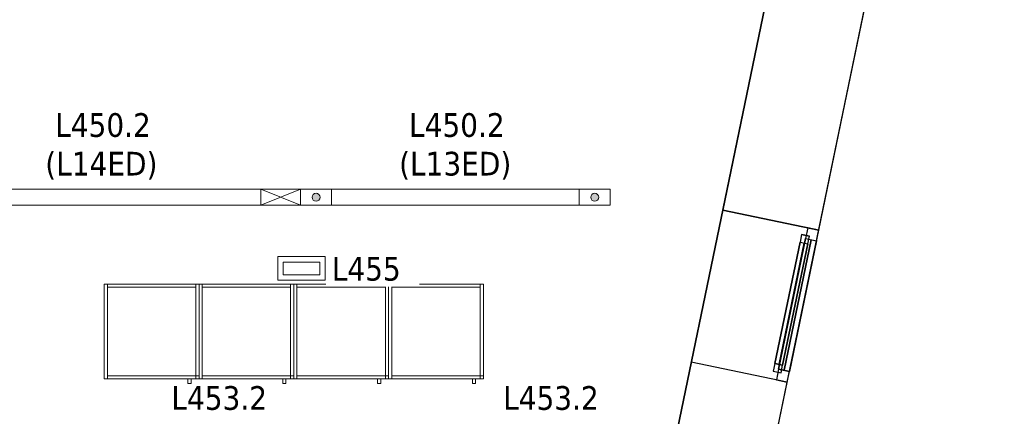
# Model space of a CAD drawing. Header units: metres. Extents: x 397.7 to 427.5, y 12.7 to 28.4.
# Tile 131 of 133: x 421.2 to 427.5, y 21.4 to 23.9. Entities that reach past the tile are written whole.
import ezdxf

# ---------------------------------------------------------------- set-up
doc = ezdxf.new("R2010")
doc.units = ezdxf.units.M
doc.layers.add('01_CARPINTERIA', color=5, linetype='Continuous', lineweight=25, true_color=0x0000ff)
doc.layers.add('01_SUELOS', color=7, linetype='Continuous', lineweight=25, true_color=0x007f00)
for name, color, linetype, lineweight in [('02_MOBILIARIO', 7, 'Continuous', 18), ('A-DETL-____-MBND', 7, 'Continuous', 18), ('A-DETL-GENF-OTLN', 7, 'Continuous', 18), ('A-GENM-____-OTLN', 7, 'Continuous', 18), ('A-WALL-____-MCUT', 7, 'Continuous', 25), ('A-WALL-____-OTLN', 7, 'Continuous', 25), ('E-LITE-____-IDEN', 7, 'Continuous', 30), ('E-LITE-EQPM-IDEN', 7, 'Continuous', 30), ('Mobiliario', 7, 'Continuous', 18)]:
    doc.layers.add(name, color=color, linetype=linetype, lineweight=lineweight)
doc.styles.add('Tahoma_4', font='tahoma.ttf', dxfattribs={"height": 0.15})

# ---------------------------------------------------------------- blocks, each defined once
blk = doc.blocks.new('Family - Armai 60x60x60_P4-153819-07_ENLLUMENAT_P4')
at = {"layer": '02_MOBILIARIO', "color": 253, "true_color": 0xaaaaaa}
for p, q in [((0, 0.03), (0, 0.63)), ((0, 0.63), (0.02, 0.63)), ((0, 0.03), (0, 0.63)), ((0, 0.63), (0, 0.03)), ((0, 0.63), (0.6, 0.63)), ((0.6, 0.63), (0, 0.63)), ((0.02, 0.63), (0.02, 0.03)), ((0.02, 0.63), (0.02, 0.61)), ((0.02, 0.63), (0.58, 0.63)), ((0.58, 0.63), (0.58, 0.61)), ((0.58, 0.03), (0.58, 0.63)), ((0.58, 0.63), (0.6, 0.63)), ((0.6, 0.63), (0.6, 0.03)), ((0.6, 0.63), (0.6, 0.03)), ((0.6, 0.03), (0.6, 0.63)), ((0.58, 0.61), (0.02, 0.61)), ((0, 0.03), (0.02, 0.03)), ((0.6, 0.03), (0, 0.03)), ((0, 0.03), (0.6, 0.03)), ((0.02, 0.05), (0.02, 0.03)), ((0.02, 0.05), (0.58, 0.05)), ((0.58, 0.03), (0.02, 0.03)), ((0.58, 0.03), (0.58, 0.05)), ((0.58, 0.05), (0.6, 0.05)), ((0.58, 0.05), (0.58, 0.03)), ((0.6, 0.03), (0.58, 0.03)), ((0.58, 0.03), (0.6, 0.03)), ((0.6, 0.03), (0.6, 0.05))]:
    blk.add_line(p, q, dxfattribs=at)
at = {"layer": 'Mobiliario', "color": 253, "true_color": 0xaaaaaa}
for p, q in [((0.02, 0.63), (0, 0.63)), ((0, 0.63), (0, 0.03)), ((0.02, 0.03), (0.02, 0.63)), ((0.02, 0.63), (0.02, 0.61)), ((0.58, 0.63), (0.02, 0.63)), ((0.58, 0.61), (0.58, 0.63)), ((0.6, 0.63), (0.58, 0.63)), ((0.58, 0.63), (0.58, 0.03)), ((0.6, 0.03), (0.6, 0.63)), ((0.02, 0.61), (0.58, 0.61)), ((0, 0.03), (0.02, 0.03)), ((0.02, 0.05), (0.02, 0.03)), ((0.58, 0.05), (0.02, 0.05)), ((0.02, 0.03), (0.58, 0.03)), ((0.6, 0.05), (0.58, 0.05)), ((0.58, 0.05), (0.58, 0.03)), ((0.58, 0.03), (0.58, 0.05)), ((0.58, 0.03), (0.6, 0.03)), ((0.58, 0.03), (0.6, 0.03)), ((0.6, 0.03), (0.6, 0.05))]:
    blk.add_line(p, q, dxfattribs=at)
blk = doc.blocks.new('Family - Armai 60x60x60_P4-153828-07_ENLLUMENAT_P4')
at = {"layer": '02_MOBILIARIO', "color": 253, "true_color": 0xaaaaaa}
for p, q in [((0, 0.03), (0, 0.63)), ((0, 0.63), (0, 0.03)), ((0, 0.63), (0.6, 0.63)), ((0.6, 0.63), (0, 0.63)), ((0, 0.03), (0, 0.63)), ((0, 0.63), (0.02, 0.63)), ((0.02, 0.63), (0.02, 0.61)), ((0.02, 0.63), (0.58, 0.63)), ((0.02, 0.63), (0.02, 0.03)), ((0.58, 0.63), (0.58, 0.61)), ((0.58, 0.03), (0.58, 0.63)), ((0.58, 0.63), (0.6, 0.63)), ((0.6, 0.63), (0.6, 0.03)), ((0.6, 0.03), (0.6, 0.63)), ((0.6, 0.63), (0.6, 0.03)), ((0.58, 0.61), (0.02, 0.61)), ((0.6, 0.03), (0, 0.03)), ((0, 0.03), (0.6, 0.03)), ((0, 0.03), (0.02, 0.03)), ((0.02, 0.05), (0.02, 0.03)), ((0.02, 0.05), (0.58, 0.05)), ((0.58, 0.03), (0.02, 0.03)), ((0.58, 0.05), (0.58, 0.03)), ((0.58, 0.03), (0.58, 0.05)), ((0.58, 0.05), (0.6, 0.05)), ((0.6, 0.03), (0.58, 0.03)), ((0.58, 0.03), (0.6, 0.03)), ((0.6, 0.03), (0.6, 0.05))]:
    blk.add_line(p, q, dxfattribs=at)
at = {"layer": 'Mobiliario', "color": 253, "true_color": 0xaaaaaa}
for p, q in [((0.02, 0.63), (0, 0.63)), ((0, 0.63), (0, 0.03)), ((0.02, 0.63), (0.02, 0.61)), ((0.58, 0.63), (0.02, 0.63)), ((0.02, 0.03), (0.02, 0.63)), ((0.58, 0.61), (0.58, 0.63)), ((0.6, 0.63), (0.58, 0.63)), ((0.58, 0.63), (0.58, 0.03)), ((0.6, 0.03), (0.6, 0.63)), ((0.02, 0.61), (0.58, 0.61)), ((0, 0.03), (0.02, 0.03)), ((0.02, 0.05), (0.02, 0.03)), ((0.58, 0.05), (0.02, 0.05)), ((0.02, 0.03), (0.58, 0.03)), ((0.58, 0.03), (0.58, 0.05)), ((0.6, 0.05), (0.58, 0.05)), ((0.58, 0.05), (0.58, 0.03)), ((0.58, 0.03), (0.6, 0.03)), ((0.58, 0.03), (0.6, 0.03)), ((0.6, 0.03), (0.6, 0.05))]:
    blk.add_line(p, q, dxfattribs=at)
blk = doc.blocks.new('Family - Armai 60x60x60_P4-153864-07_ENLLUMENAT_P4')
at = {"layer": 'A-DETL-____-MBND', "color": 253, "true_color": 0xaaaaaa}
for p, q in [((0, 0.03), (0, 0.63)), ((0, 0.63), (0, 0.03)), ((0, 0.63), (0.6, 0.63)), ((0.6, 0.63), (0, 0.63)), ((0, 0.03), (0, 0.63)), ((0, 0.63), (0, 0.03)), ((0, 0.63), (0.6, 0.63)), ((0.6, 0.63), (0, 0.63)), ((0, 0.03), (0, 0.63)), ((0, 0.63), (0.02, 0.63)), ((0, 0.63), (0.02, 0.63)), ((0, 0.63), (0, 0.03)), ((0.02, 0.61), (0.02, 0.63)), ((0.02, 0.63), (0.02, 0.61)), ((0.02, 0.63), (0.58, 0.63)), ((0.58, 0.63), (0.02, 0.63)), ((0.02, 0.63), (0.02, 0.03)), ((0.02, 0.03), (0.02, 0.63)), ((0.58, 0.63), (0.58, 0.61)), ((0.58, 0.63), (0.58, 0.61)), ((0.58, 0.03), (0.58, 0.63)), ((0.58, 0.63), (0.6, 0.63)), ((0.58, 0.63), (0.6, 0.63)), ((0.58, 0.63), (0.58, 0.03)), ((0.6, 0.63), (0.6, 0.03)), ((0.6, 0.03), (0.6, 0.63)), ((0.6, 0.63), (0.6, 0.03)), ((0.6, 0.03), (0.6, 0.63)), ((0.6, 0.63), (0.6, 0.03)), ((0.6, 0.03), (0.6, 0.63)), ((0.58, 0.61), (0.02, 0.61)), ((0.02, 0.61), (0.58, 0.61)), ((0.6, 0.03), (0, 0.03)), ((0, 0.03), (0.6, 0.03)), ((0.6, 0.03), (0, 0.03)), ((0, 0.03), (0.6, 0.03)), ((0.02, 0.03), (0, 0.03)), ((0, 0.03), (0.02, 0.03)), ((0.02, 0.03), (0.02, 0.05)), ((0.02, 0.05), (0.02, 0.03)), ((0.02, 0.05), (0.58, 0.05)), ((0.58, 0.05), (0.02, 0.05)), ((0.58, 0.03), (0.02, 0.03)), ((0.02, 0.03), (0.58, 0.03)), ((0.53, 0), (0.53, 0.03)), ((0.53, 0.03), (0.53, 0)), ((0.53, 0.03), (0.55, 0.03)), ((0.55, 0.03), (0.53, 0.03)), ((0.55, 0), (0.53, 0)), ((0.53, 0), (0.55, 0)), ((0.55, 0.03), (0.55, 0)), ((0.55, 0.03), (0.55, 0)), ((0.58, 0.03), (0.58, 0.05)), ((0.58, 0.05), (0.6, 0.05)), ((0.58, 0.03), (0.58, 0.05)), ((0.6, 0.05), (0.58, 0.05)), ((0.58, 0.05), (0.58, 0.03)), ((0.58, 0.05), (0.58, 0.03)), ((0.6, 0.03), (0.58, 0.03)), ((0.58, 0.03), (0.6, 0.03)), ((0.6, 0.03), (0.58, 0.03)), ((0.58, 0.03), (0.6, 0.03)), ((0.6, 0.05), (0.6, 0.03)), ((0.6, 0.03), (0.6, 0.05))]:
    blk.add_line(p, q, dxfattribs=at)
blk = doc.blocks.new('Family - Façana sur-est P4-153955-07_ENLLUMENAT_P4')
at = {"layer": 'A-WALL-____-MCUT', "color": 253, "true_color": 0xaaaaaa}
for p, q in [((8.9417, 0.62), (8.388, 0.62)), ((8.9417, 0), (8.9417, 0.62)), ((9.9252, 0.62), (9.9252, 0)), ((11.5798, 0.62), (9.9252, 0.62)), ((8.388, 0), (8.9417, 0)), ((9.9252, 0), (11.5798, 0))]:
    blk.add_line(p, q, dxfattribs=at)
at = {"layer": 'A-WALL-____-OTLN', "color": 253, "true_color": 0xaaaaaa}
for p, q in [((15.5861, 0.62), (-0.1285, 0.62)), ((8.9417, 0), (8.9417, 0.62)), ((9.9252, 0.62), (8.9417, 0.62)), ((9.9252, 0), (9.9252, 0.62)), ((0, 0), (15.7146, 0)), ((8.9417, 0), (9.9252, 0))]:
    blk.add_line(p, q, dxfattribs=at)
at = {"layer": 'A-WALL-____-OTLN', "color": 253, "lineweight": 18, "true_color": 0xaaaaaa}
blk.add_line((0, 0), (15.7146, 0), dxfattribs=at)
blk = doc.blocks.new('Family - Vano finestra P4-153963-07_ENLLUMENAT_P4')
at = {"layer": 'A-GENM-____-OTLN', "color": 253, "true_color": 0xaaaaaa}
for p, q in [((425.6976, 22.6851), (425.4981, 21.722)), ((425.4981, 21.722), (425.6976, 22.6851)), ((426.3047, 22.5593), (425.6976, 22.6851)), ((425.6976, 22.6851), (426.3047, 22.5593)), ((426.1052, 21.5962), (426.3047, 22.5593)), ((426.3047, 22.5593), (426.1052, 21.5962)), ((425.4981, 21.722), (426.1052, 21.5962)), ((425.4981, 21.722), (426.1052, 21.5962))]:
    blk.add_line(p, q, dxfattribs=at)
blk = doc.blocks.new('Family - Armai 60x60x60_P4-153971-07_ENLLUMENAT_P4')
at = {"layer": 'A-DETL-____-MBND', "color": 253, "true_color": 0xaaaaaa}
for p, q in [((0, 0.03), (0, 0.63)), ((0, 0.63), (0.02, 0.63)), ((0, 0.63), (0.02, 0.63)), ((0, 0.63), (0, 0.03)), ((0, 0.03), (0, 0.63)), ((0, 0.63), (0, 0.03)), ((0, 0.63), (0.6, 0.63)), ((0.6, 0.63), (0, 0.63)), ((0, 0.03), (0, 0.63)), ((0, 0.63), (0, 0.03)), ((0, 0.63), (0.6, 0.63)), ((0.6, 0.63), (0, 0.63)), ((0.02, 0.63), (0.02, 0.03)), ((0.02, 0.03), (0.02, 0.63)), ((0.02, 0.61), (0.02, 0.63)), ((0.02, 0.63), (0.02, 0.61)), ((0.02, 0.63), (0.58, 0.63)), ((0.58, 0.63), (0.02, 0.63)), ((0.58, 0.03), (0.58, 0.63)), ((0.58, 0.63), (0.6, 0.63)), ((0.58, 0.63), (0.6, 0.63)), ((0.58, 0.63), (0.58, 0.03)), ((0.58, 0.63), (0.58, 0.61)), ((0.58, 0.63), (0.58, 0.61)), ((0.6, 0.63), (0.6, 0.03)), ((0.6, 0.03), (0.6, 0.63)), ((0.6, 0.63), (0.6, 0.03)), ((0.6, 0.03), (0.6, 0.63)), ((0.6, 0.63), (0.6, 0.03)), ((0.6, 0.03), (0.6, 0.63)), ((0.58, 0.61), (0.02, 0.61)), ((0.02, 0.61), (0.58, 0.61)), ((0.02, 0.03), (0, 0.03)), ((0, 0.03), (0.02, 0.03)), ((0.6, 0.03), (0, 0.03)), ((0, 0.03), (0.6, 0.03)), ((0.6, 0.03), (0, 0.03)), ((0, 0.03), (0.6, 0.03)), ((0.02, 0.03), (0.02, 0.05)), ((0.02, 0.05), (0.02, 0.03)), ((0.02, 0.05), (0.58, 0.05)), ((0.58, 0.05), (0.02, 0.05)), ((0.58, 0.03), (0.02, 0.03)), ((0.02, 0.03), (0.58, 0.03)), ((0.53, 0), (0.53, 0.03)), ((0.53, 0.03), (0.53, 0)), ((0.53, 0.03), (0.55, 0.03)), ((0.55, 0.03), (0.53, 0.03)), ((0.55, 0), (0.53, 0)), ((0.53, 0), (0.55, 0)), ((0.55, 0.03), (0.55, 0)), ((0.55, 0.03), (0.55, 0)), ((0.58, 0.05), (0.58, 0.03)), ((0.58, 0.05), (0.58, 0.03)), ((0.58, 0.03), (0.58, 0.05)), ((0.58, 0.05), (0.6, 0.05)), ((0.58, 0.03), (0.58, 0.05)), ((0.6, 0.05), (0.58, 0.05)), ((0.6, 0.03), (0.58, 0.03)), ((0.58, 0.03), (0.6, 0.03)), ((0.6, 0.03), (0.58, 0.03)), ((0.58, 0.03), (0.6, 0.03)), ((0.6, 0.05), (0.6, 0.03)), ((0.6, 0.03), (0.6, 0.05))]:
    blk.add_line(p, q, dxfattribs=at)
blk = doc.blocks.new('Family - Armai 60x60x60_P4-154023-07_ENLLUMENAT_P4')
at = {"layer": 'A-DETL-____-MBND', "color": 253, "true_color": 0xaaaaaa}
for p, q in [((0, 0.03), (0, 0.63)), ((0, 0.63), (0, 0.03)), ((0, 0.63), (0.6, 0.63)), ((0.6, 0.63), (0, 0.63)), ((0, 0.03), (0, 0.63)), ((0, 0.63), (0.02, 0.63)), ((0, 0.63), (0.02, 0.63)), ((0, 0.63), (0, 0.03)), ((0, 0.03), (0, 0.63)), ((0, 0.63), (0, 0.03)), ((0, 0.63), (0.6, 0.63)), ((0.6, 0.63), (0, 0.63)), ((0.02, 0.61), (0.02, 0.63)), ((0.02, 0.63), (0.02, 0.61)), ((0.02, 0.63), (0.58, 0.63)), ((0.58, 0.63), (0.02, 0.63)), ((0.02, 0.63), (0.02, 0.03)), ((0.02, 0.03), (0.02, 0.63)), ((0.58, 0.63), (0.58, 0.61)), ((0.58, 0.63), (0.58, 0.61)), ((0.58, 0.03), (0.58, 0.63)), ((0.58, 0.63), (0.6, 0.63)), ((0.58, 0.63), (0.6, 0.63)), ((0.58, 0.63), (0.58, 0.03)), ((0.6, 0.63), (0.6, 0.03)), ((0.6, 0.03), (0.6, 0.63)), ((0.6, 0.63), (0.6, 0.03)), ((0.6, 0.03), (0.6, 0.63)), ((0.6, 0.63), (0.6, 0.03)), ((0.6, 0.03), (0.6, 0.63)), ((0.58, 0.61), (0.02, 0.61)), ((0.02, 0.61), (0.58, 0.61)), ((0.6, 0.03), (0, 0.03)), ((0, 0.03), (0.6, 0.03)), ((0.02, 0.03), (0, 0.03)), ((0, 0.03), (0.02, 0.03)), ((0.6, 0.03), (0, 0.03)), ((0, 0.03), (0.6, 0.03)), ((0.02, 0.03), (0.02, 0.05)), ((0.02, 0.05), (0.02, 0.03)), ((0.02, 0.05), (0.58, 0.05)), ((0.58, 0.05), (0.02, 0.05)), ((0.58, 0.03), (0.02, 0.03)), ((0.02, 0.03), (0.58, 0.03)), ((0.53, 0), (0.53, 0.03)), ((0.53, 0.03), (0.53, 0)), ((0.53, 0.03), (0.55, 0.03)), ((0.55, 0.03), (0.53, 0.03)), ((0.55, 0), (0.53, 0)), ((0.53, 0), (0.55, 0)), ((0.55, 0.03), (0.55, 0)), ((0.55, 0.03), (0.55, 0)), ((0.58, 0.03), (0.58, 0.05)), ((0.58, 0.05), (0.6, 0.05)), ((0.58, 0.03), (0.58, 0.05)), ((0.6, 0.05), (0.58, 0.05)), ((0.58, 0.05), (0.58, 0.03)), ((0.58, 0.05), (0.58, 0.03)), ((0.6, 0.03), (0.58, 0.03)), ((0.58, 0.03), (0.6, 0.03)), ((0.6, 0.03), (0.58, 0.03)), ((0.58, 0.03), (0.6, 0.03)), ((0.6, 0.05), (0.6, 0.03)), ((0.6, 0.03), (0.6, 0.05))]:
    blk.add_line(p, q, dxfattribs=at)
blk = doc.blocks.new('Forma directa - LONDR55-XX_ZZ-ARQ-CAA-M3D-Londres55-153871-07_ENLLUMENAT_P4')
at = {"layer": '01_CARPINTERIA', "color": 161, "true_color": 0xaaaaff}
for p, q in [((0.07, 0.07), (0, 0.07)), ((0, 0.07), (0, 0)), ((0.07, 0.07), (0, 0.07)), ((0, 0.07), (0, 0)), ((0.1, 0.1), (0.05, 0.1)), ((0.05, 0.1), (0.05, 0.05)), ((0.1, 0.1), (0.05, 0.1)), ((0.05, 0.1), (0.05, 0.05)), ((0.07, 0), (0.07, 0.07)), ((0.07, 0.07), (0.07, 0)), ((0.07, 0.07), (0.913524, 0.07)), ((0.913524, 0.07), (0.07, 0.07)), ((0.07, 0.07), (0.07, 0)), ((0.07, 0), (0.07, 0.07)), ((0.1, 0.1), (0.883524, 0.1)), ((0.883524, 0.1), (0.1, 0.1)), ((0.1, 0.1), (0.1, 0.05)), ((0.1, 0.05), (0.1, 0.1)), ((0.1, 0.05), (0.1, 0.1)), ((0.1, 0.1), (0.1, 0.05)), ((0.883524, 0.075), (0.1, 0.075)), ((0.883524, 0.075), (0.1, 0.075)), ((0.883524, 0.1), (0.883524, 0.05)), ((0.883524, 0.1), (0.883524, 0.05)), ((0.933524, 0.1), (0.883524, 0.1)), ((0.883524, 0.1), (0.883524, 0.05)), ((0.933524, 0.1), (0.883524, 0.1)), ((0.883524, 0.1), (0.883524, 0.05)), ((0.983524, 0.07), (0.913524, 0.07)), ((0.913524, 0.07), (0.913524, 0)), ((0.983524, 0.07), (0.913524, 0.07)), ((0.913524, 0.07), (0.913524, 0)), ((0.913524, 0.07), (0.913524, 0)), ((0.913524, 0.07), (0.913524, 0)), ((0.933524, 0.05), (0.933524, 0.1)), ((0.933524, 0.1), (0.933524, 0.05)), ((0.983524, 0), (0.983524, 0.07)), ((0.983524, 0.07), (0.983524, 0)), ((0, 0), (0.07, 0)), ((0, 0), (0.07, 0)), ((0.05, 0.05), (0.1, 0.05)), ((0.05, 0.05), (0.1, 0.05)), ((0.913524, 0.035), (0.07, 0.035)), ((0.07, 0.035), (0.913524, 0.035)), ((0.07, 0), (0.913524, 0)), ((0.913524, 0), (0.07, 0)), ((0.1, 0.05), (0.883524, 0.05)), ((0.883524, 0.05), (0.1, 0.05)), ((0.883524, 0.05), (0.933524, 0.05)), ((0.883524, 0.05), (0.933524, 0.05)), ((0.913524, 0), (0.983524, 0)), ((0.913524, 0), (0.983524, 0))]:
    blk.add_line(p, q, dxfattribs=at)
blk = doc.blocks.new('Forma directa - Finestra P4-154052-07_ENLLUMENAT_P4')
blk.add_blockref('Forma directa - LONDR55-XX_ZZ-ARQ-CAA-M3D-Londres55-153871-07_ENLLUMENAT_P4', (0, 0))
blk = doc.blocks.new('Family - Armai 60x60x60_P4-154140-07_ENLLUMENAT_P4')
at = {"layer": 'A-DETL-____-MBND', "color": 253, "true_color": 0xaaaaaa}
for p, q in [((0, 0.03), (0, 0.63)), ((0, 0.63), (0.02, 0.63)), ((0, 0.63), (0.02, 0.63)), ((0, 0.63), (0, 0.03)), ((0, 0.03), (0, 0.63)), ((0, 0.63), (0, 0.03)), ((0, 0.63), (0.6, 0.63)), ((0.6, 0.63), (0, 0.63)), ((0, 0.03), (0, 0.63)), ((0, 0.63), (0, 0.03)), ((0, 0.63), (0.6, 0.63)), ((0.6, 0.63), (0, 0.63)), ((0.02, 0.63), (0.02, 0.03)), ((0.02, 0.03), (0.02, 0.63)), ((0.02, 0.61), (0.02, 0.63)), ((0.02, 0.63), (0.02, 0.61)), ((0.02, 0.63), (0.58, 0.63)), ((0.58, 0.63), (0.02, 0.63)), ((0.58, 0.03), (0.58, 0.63)), ((0.58, 0.63), (0.6, 0.63)), ((0.58, 0.63), (0.6, 0.63)), ((0.58, 0.63), (0.58, 0.03)), ((0.58, 0.63), (0.58, 0.61)), ((0.58, 0.63), (0.58, 0.61)), ((0.6, 0.63), (0.6, 0.03)), ((0.6, 0.03), (0.6, 0.63)), ((0.6, 0.63), (0.6, 0.03)), ((0.6, 0.03), (0.6, 0.63)), ((0.6, 0.63), (0.6, 0.03)), ((0.6, 0.03), (0.6, 0.63)), ((0.58, 0.61), (0.02, 0.61)), ((0.02, 0.61), (0.58, 0.61)), ((0.02, 0.03), (0, 0.03)), ((0, 0.03), (0.02, 0.03)), ((0.6, 0.03), (0, 0.03)), ((0, 0.03), (0.6, 0.03)), ((0.6, 0.03), (0, 0.03)), ((0, 0.03), (0.6, 0.03)), ((0.02, 0.03), (0.02, 0.05)), ((0.02, 0.05), (0.02, 0.03)), ((0.02, 0.05), (0.58, 0.05)), ((0.58, 0.05), (0.02, 0.05)), ((0.58, 0.03), (0.02, 0.03)), ((0.02, 0.03), (0.58, 0.03)), ((0.53, 0), (0.53, 0.03)), ((0.53, 0.03), (0.53, 0)), ((0.53, 0.03), (0.55, 0.03)), ((0.55, 0.03), (0.53, 0.03)), ((0.55, 0), (0.53, 0)), ((0.53, 0), (0.55, 0)), ((0.55, 0.03), (0.55, 0)), ((0.55, 0.03), (0.55, 0)), ((0.58, 0.03), (0.58, 0.05)), ((0.58, 0.05), (0.6, 0.05)), ((0.58, 0.03), (0.58, 0.05)), ((0.6, 0.05), (0.58, 0.05)), ((0.58, 0.05), (0.58, 0.03)), ((0.58, 0.05), (0.58, 0.03)), ((0.6, 0.03), (0.58, 0.03)), ((0.58, 0.03), (0.6, 0.03)), ((0.6, 0.03), (0.58, 0.03)), ((0.58, 0.03), (0.6, 0.03)), ((0.6, 0.05), (0.6, 0.03)), ((0.6, 0.03), (0.6, 0.05))]:
    blk.add_line(p, q, dxfattribs=at)
blk = doc.blocks.new('Family - Armai 60x60x60_P4-154236-07_ENLLUMENAT_P4')
at = {"layer": 'A-DETL-____-MBND', "color": 253, "true_color": 0xaaaaaa}
for p, q in [((0, 0.03), (0, 0.63)), ((0, 0.63), (0, 0.03)), ((0, 0.63), (0.6, 0.63)), ((0.6, 0.63), (0, 0.63)), ((0, 0.03), (0, 0.63)), ((0, 0.63), (0.02, 0.63)), ((0, 0.63), (0.02, 0.63)), ((0, 0.63), (0, 0.03)), ((0, 0.03), (0, 0.63)), ((0, 0.63), (0, 0.03)), ((0, 0.63), (0.6, 0.63)), ((0.6, 0.63), (0, 0.63)), ((0.02, 0.61), (0.02, 0.63)), ((0.02, 0.63), (0.02, 0.61)), ((0.02, 0.63), (0.58, 0.63)), ((0.58, 0.63), (0.02, 0.63)), ((0.02, 0.63), (0.02, 0.03)), ((0.02, 0.03), (0.02, 0.63)), ((0.58, 0.03), (0.58, 0.63)), ((0.58, 0.63), (0.6, 0.63)), ((0.58, 0.63), (0.6, 0.63)), ((0.58, 0.63), (0.58, 0.03)), ((0.58, 0.63), (0.58, 0.61)), ((0.58, 0.63), (0.58, 0.61)), ((0.6, 0.63), (0.6, 0.03)), ((0.6, 0.03), (0.6, 0.63)), ((0.6, 0.63), (0.6, 0.03)), ((0.6, 0.03), (0.6, 0.63)), ((0.6, 0.63), (0.6, 0.03)), ((0.6, 0.03), (0.6, 0.63)), ((0.58, 0.61), (0.02, 0.61)), ((0.02, 0.61), (0.58, 0.61)), ((0.6, 0.03), (0, 0.03)), ((0, 0.03), (0.6, 0.03)), ((0.02, 0.03), (0, 0.03)), ((0, 0.03), (0.02, 0.03)), ((0.6, 0.03), (0, 0.03)), ((0, 0.03), (0.6, 0.03)), ((0.02, 0.03), (0.02, 0.05)), ((0.02, 0.05), (0.02, 0.03)), ((0.02, 0.05), (0.58, 0.05)), ((0.58, 0.05), (0.02, 0.05)), ((0.58, 0.03), (0.02, 0.03)), ((0.02, 0.03), (0.58, 0.03)), ((0.53, 0), (0.53, 0.03)), ((0.53, 0.03), (0.53, 0)), ((0.53, 0.03), (0.55, 0.03)), ((0.55, 0.03), (0.53, 0.03)), ((0.55, 0), (0.53, 0)), ((0.53, 0), (0.55, 0)), ((0.55, 0.03), (0.55, 0)), ((0.55, 0.03), (0.55, 0)), ((0.58, 0.03), (0.58, 0.05)), ((0.58, 0.05), (0.6, 0.05)), ((0.58, 0.03), (0.58, 0.05)), ((0.6, 0.05), (0.58, 0.05)), ((0.58, 0.05), (0.58, 0.03)), ((0.58, 0.05), (0.58, 0.03)), ((0.6, 0.03), (0.58, 0.03)), ((0.58, 0.03), (0.6, 0.03)), ((0.6, 0.03), (0.58, 0.03)), ((0.58, 0.03), (0.6, 0.03)), ((0.6, 0.05), (0.6, 0.03)), ((0.6, 0.03), (0.6, 0.05))]:
    blk.add_line(p, q, dxfattribs=at)
blk = doc.blocks.new('Family - Armai 60x60x60_P4-154256-07_ENLLUMENAT_P4')
at = {"layer": '02_MOBILIARIO', "color": 253, "true_color": 0xaaaaaa}
for p, q in [((0, 0.03), (0, 0.63)), ((0, 0.63), (0.02, 0.63)), ((0, 0.03), (0, 0.63)), ((0, 0.63), (0, 0.03)), ((0, 0.63), (0.6, 0.63)), ((0.6, 0.63), (0, 0.63)), ((0.02, 0.63), (0.02, 0.03)), ((0.02, 0.63), (0.02, 0.61)), ((0.02, 0.63), (0.58, 0.63)), ((0.58, 0.03), (0.58, 0.63)), ((0.58, 0.63), (0.6, 0.63)), ((0.58, 0.63), (0.58, 0.61)), ((0.6, 0.63), (0.6, 0.03)), ((0.6, 0.03), (0.6, 0.63)), ((0.6, 0.63), (0.6, 0.03)), ((0.58, 0.61), (0.02, 0.61)), ((0, 0.03), (0.02, 0.03)), ((0.6, 0.03), (0, 0.03)), ((0, 0.03), (0.6, 0.03)), ((0.02, 0.05), (0.02, 0.03)), ((0.02, 0.05), (0.58, 0.05)), ((0.58, 0.03), (0.02, 0.03)), ((0.58, 0.05), (0.58, 0.03)), ((0.58, 0.03), (0.58, 0.05)), ((0.58, 0.05), (0.6, 0.05)), ((0.6, 0.03), (0.58, 0.03)), ((0.58, 0.03), (0.6, 0.03)), ((0.6, 0.03), (0.6, 0.05))]:
    blk.add_line(p, q, dxfattribs=at)
at = {"layer": 'Mobiliario', "color": 253, "true_color": 0xaaaaaa}
for p, q in [((0.02, 0.63), (0, 0.63)), ((0, 0.63), (0, 0.03)), ((0.02, 0.03), (0.02, 0.63)), ((0.02, 0.63), (0.02, 0.61)), ((0.58, 0.63), (0.02, 0.63)), ((0.6, 0.63), (0.58, 0.63)), ((0.58, 0.63), (0.58, 0.03)), ((0.58, 0.61), (0.58, 0.63)), ((0.6, 0.03), (0.6, 0.63)), ((0.02, 0.61), (0.58, 0.61)), ((0, 0.03), (0.02, 0.03)), ((0.02, 0.05), (0.02, 0.03)), ((0.58, 0.05), (0.02, 0.05)), ((0.02, 0.03), (0.58, 0.03)), ((0.58, 0.03), (0.58, 0.05)), ((0.6, 0.05), (0.58, 0.05)), ((0.58, 0.05), (0.58, 0.03)), ((0.58, 0.03), (0.6, 0.03)), ((0.58, 0.03), (0.6, 0.03)), ((0.6, 0.03), (0.6, 0.05))]:
    blk.add_line(p, q, dxfattribs=at)
blk = doc.blocks.new('Family - Armai 60x60x60_P4-154266-07_ENLLUMENAT_P4')
at = {"layer": 'A-DETL-____-MBND', "color": 253, "true_color": 0xaaaaaa}
for p, q in [((0, 0.03), (0, 0.63)), ((0, 0.63), (0, 0.03)), ((0, 0.63), (0.6, 0.63)), ((0.6, 0.63), (0, 0.63)), ((0, 0.03), (0, 0.63)), ((0, 0.63), (0, 0.03)), ((0, 0.63), (0.6, 0.63)), ((0.6, 0.63), (0, 0.63)), ((0, 0.03), (0, 0.63)), ((0, 0.63), (0.02, 0.63)), ((0, 0.63), (0.02, 0.63)), ((0, 0.63), (0, 0.03)), ((0.02, 0.61), (0.02, 0.63)), ((0.02, 0.63), (0.02, 0.61)), ((0.02, 0.63), (0.58, 0.63)), ((0.58, 0.63), (0.02, 0.63)), ((0.02, 0.63), (0.02, 0.03)), ((0.02, 0.03), (0.02, 0.63)), ((0.58, 0.03), (0.58, 0.63)), ((0.58, 0.63), (0.6, 0.63)), ((0.58, 0.63), (0.6, 0.63)), ((0.58, 0.63), (0.58, 0.03)), ((0.58, 0.63), (0.58, 0.61)), ((0.58, 0.63), (0.58, 0.61)), ((0.6, 0.63), (0.6, 0.03)), ((0.6, 0.03), (0.6, 0.63)), ((0.6, 0.63), (0.6, 0.03)), ((0.6, 0.03), (0.6, 0.63)), ((0.6, 0.63), (0.6, 0.03)), ((0.6, 0.03), (0.6, 0.63)), ((0.58, 0.61), (0.02, 0.61)), ((0.02, 0.61), (0.58, 0.61)), ((0.6, 0.03), (0, 0.03)), ((0, 0.03), (0.6, 0.03)), ((0.6, 0.03), (0, 0.03)), ((0, 0.03), (0.6, 0.03)), ((0.02, 0.03), (0, 0.03)), ((0, 0.03), (0.02, 0.03)), ((0.02, 0.03), (0.02, 0.05)), ((0.02, 0.05), (0.02, 0.03)), ((0.02, 0.05), (0.58, 0.05)), ((0.58, 0.05), (0.02, 0.05)), ((0.58, 0.03), (0.02, 0.03)), ((0.02, 0.03), (0.58, 0.03)), ((0.53, 0), (0.53, 0.03)), ((0.53, 0.03), (0.53, 0)), ((0.53, 0.03), (0.55, 0.03)), ((0.55, 0.03), (0.53, 0.03)), ((0.55, 0), (0.53, 0)), ((0.53, 0), (0.55, 0)), ((0.55, 0.03), (0.55, 0)), ((0.55, 0.03), (0.55, 0)), ((0.58, 0.05), (0.58, 0.03)), ((0.58, 0.05), (0.58, 0.03)), ((0.58, 0.03), (0.58, 0.05)), ((0.58, 0.05), (0.6, 0.05)), ((0.58, 0.03), (0.58, 0.05)), ((0.6, 0.05), (0.58, 0.05)), ((0.6, 0.03), (0.58, 0.03)), ((0.58, 0.03), (0.6, 0.03)), ((0.6, 0.03), (0.58, 0.03)), ((0.58, 0.03), (0.6, 0.03)), ((0.6, 0.05), (0.6, 0.03)), ((0.6, 0.03), (0.6, 0.05))]:
    blk.add_line(p, q, dxfattribs=at)
blk = doc.blocks.new('Family - Armai 60x60x60_P4-154268-07_ENLLUMENAT_P4')
at = {"layer": 'A-DETL-____-MBND', "color": 253, "true_color": 0xaaaaaa}
for p, q in [((0, 0.03), (0, 0.63)), ((0, 0.63), (0, 0.03)), ((0, 0.63), (0.6, 0.63)), ((0.6, 0.63), (0, 0.63)), ((0, 0.03), (0, 0.63)), ((0, 0.63), (0, 0.03)), ((0, 0.63), (0.6, 0.63)), ((0.6, 0.63), (0, 0.63)), ((0, 0.03), (0, 0.63)), ((0, 0.63), (0.02, 0.63)), ((0, 0.63), (0.02, 0.63)), ((0, 0.63), (0, 0.03)), ((0.02, 0.61), (0.02, 0.63)), ((0.02, 0.63), (0.02, 0.61)), ((0.02, 0.63), (0.58, 0.63)), ((0.58, 0.63), (0.02, 0.63)), ((0.02, 0.63), (0.02, 0.03)), ((0.02, 0.03), (0.02, 0.63)), ((0.58, 0.63), (0.58, 0.61)), ((0.58, 0.63), (0.58, 0.61)), ((0.58, 0.03), (0.58, 0.63)), ((0.58, 0.63), (0.6, 0.63)), ((0.58, 0.63), (0.6, 0.63)), ((0.58, 0.63), (0.58, 0.03)), ((0.6, 0.63), (0.6, 0.03)), ((0.6, 0.03), (0.6, 0.63)), ((0.6, 0.63), (0.6, 0.03)), ((0.6, 0.03), (0.6, 0.63)), ((0.6, 0.63), (0.6, 0.03)), ((0.6, 0.03), (0.6, 0.63)), ((0.58, 0.61), (0.02, 0.61)), ((0.02, 0.61), (0.58, 0.61)), ((0.6, 0.03), (0, 0.03)), ((0, 0.03), (0.6, 0.03)), ((0.6, 0.03), (0, 0.03)), ((0, 0.03), (0.6, 0.03)), ((0.02, 0.03), (0, 0.03)), ((0, 0.03), (0.02, 0.03)), ((0.02, 0.03), (0.02, 0.05)), ((0.02, 0.05), (0.02, 0.03)), ((0.02, 0.05), (0.58, 0.05)), ((0.58, 0.05), (0.02, 0.05)), ((0.58, 0.03), (0.02, 0.03)), ((0.02, 0.03), (0.58, 0.03)), ((0.53, 0), (0.53, 0.03)), ((0.53, 0.03), (0.53, 0)), ((0.53, 0.03), (0.55, 0.03)), ((0.55, 0.03), (0.53, 0.03)), ((0.55, 0), (0.53, 0)), ((0.53, 0), (0.55, 0)), ((0.55, 0.03), (0.55, 0)), ((0.55, 0.03), (0.55, 0)), ((0.58, 0.05), (0.58, 0.03)), ((0.58, 0.05), (0.58, 0.03)), ((0.58, 0.03), (0.58, 0.05)), ((0.58, 0.05), (0.6, 0.05)), ((0.58, 0.03), (0.58, 0.05)), ((0.6, 0.05), (0.58, 0.05)), ((0.6, 0.03), (0.58, 0.03)), ((0.58, 0.03), (0.6, 0.03)), ((0.6, 0.03), (0.58, 0.03)), ((0.58, 0.03), (0.6, 0.03)), ((0.6, 0.05), (0.6, 0.03)), ((0.6, 0.03), (0.6, 0.05))]:
    blk.add_line(p, q, dxfattribs=at)
blk = doc.blocks.new('Family - Armai 60x60x60_P4-154294-07_ENLLUMENAT_P4')
at = {"layer": '02_MOBILIARIO', "color": 253, "true_color": 0xaaaaaa}
for p, q in [((0, 0.03), (0, 0.63)), ((0, 0.63), (0.02, 0.63)), ((0, 0.03), (0, 0.63)), ((0, 0.63), (0, 0.03)), ((0, 0.63), (0.6, 0.63)), ((0.6, 0.63), (0, 0.63)), ((0.02, 0.63), (0.02, 0.03)), ((0.02, 0.63), (0.02, 0.61)), ((0.02, 0.63), (0.58, 0.63)), ((0.58, 0.63), (0.58, 0.61)), ((0.58, 0.03), (0.58, 0.63)), ((0.58, 0.63), (0.6, 0.63)), ((0.6, 0.63), (0.6, 0.03)), ((0.6, 0.03), (0.6, 0.63)), ((0.6, 0.63), (0.6, 0.03)), ((0.58, 0.61), (0.02, 0.61)), ((0, 0.03), (0.02, 0.03)), ((0.6, 0.03), (0, 0.03)), ((0, 0.03), (0.6, 0.03)), ((0.02, 0.05), (0.02, 0.03)), ((0.02, 0.05), (0.58, 0.05)), ((0.58, 0.03), (0.02, 0.03)), ((0.58, 0.03), (0.58, 0.05)), ((0.58, 0.05), (0.6, 0.05)), ((0.58, 0.05), (0.58, 0.03)), ((0.6, 0.03), (0.58, 0.03)), ((0.58, 0.03), (0.6, 0.03)), ((0.6, 0.03), (0.6, 0.05))]:
    blk.add_line(p, q, dxfattribs=at)
at = {"layer": 'Mobiliario', "color": 253, "true_color": 0xaaaaaa}
for p, q in [((0.02, 0.63), (0, 0.63)), ((0, 0.63), (0, 0.03)), ((0.02, 0.03), (0.02, 0.63)), ((0.02, 0.63), (0.02, 0.61)), ((0.58, 0.63), (0.02, 0.63)), ((0.58, 0.61), (0.58, 0.63)), ((0.6, 0.63), (0.58, 0.63)), ((0.58, 0.63), (0.58, 0.03)), ((0.6, 0.03), (0.6, 0.63)), ((0.02, 0.61), (0.58, 0.61)), ((0, 0.03), (0.02, 0.03)), ((0.02, 0.05), (0.02, 0.03)), ((0.58, 0.05), (0.02, 0.05)), ((0.02, 0.03), (0.58, 0.03)), ((0.6, 0.05), (0.58, 0.05)), ((0.58, 0.05), (0.58, 0.03)), ((0.58, 0.03), (0.58, 0.05)), ((0.58, 0.03), (0.6, 0.03)), ((0.58, 0.03), (0.6, 0.03)), ((0.6, 0.03), (0.6, 0.05))]:
    blk.add_line(p, q, dxfattribs=at)
blk = doc.blocks.new('Family - Armai 60x60x60_P4-154354-07_ENLLUMENAT_P4')
at = {"layer": 'A-DETL-____-MBND', "color": 253, "true_color": 0xaaaaaa}
for p, q in [((0, 0.03), (0, 0.63)), ((0, 0.63), (0.02, 0.63)), ((0, 0.63), (0.02, 0.63)), ((0, 0.63), (0, 0.03)), ((0, 0.03), (0, 0.63)), ((0, 0.63), (0, 0.03)), ((0, 0.63), (0.6, 0.63)), ((0.6, 0.63), (0, 0.63)), ((0, 0.03), (0, 0.63)), ((0, 0.63), (0, 0.03)), ((0, 0.63), (0.6, 0.63)), ((0.6, 0.63), (0, 0.63)), ((0.02, 0.61), (0.02, 0.63)), ((0.02, 0.63), (0.02, 0.61)), ((0.02, 0.63), (0.58, 0.63)), ((0.58, 0.63), (0.02, 0.63)), ((0.02, 0.63), (0.02, 0.03)), ((0.02, 0.03), (0.02, 0.63)), ((0.58, 0.63), (0.58, 0.61)), ((0.58, 0.63), (0.58, 0.61)), ((0.58, 0.03), (0.58, 0.63)), ((0.58, 0.63), (0.6, 0.63)), ((0.58, 0.63), (0.6, 0.63)), ((0.58, 0.63), (0.58, 0.03)), ((0.6, 0.63), (0.6, 0.03)), ((0.6, 0.03), (0.6, 0.63)), ((0.6, 0.63), (0.6, 0.03)), ((0.6, 0.03), (0.6, 0.63)), ((0.6, 0.63), (0.6, 0.03)), ((0.6, 0.03), (0.6, 0.63)), ((0.58, 0.61), (0.02, 0.61)), ((0.02, 0.61), (0.58, 0.61)), ((0.02, 0.03), (0, 0.03)), ((0, 0.03), (0.02, 0.03)), ((0.6, 0.03), (0, 0.03)), ((0, 0.03), (0.6, 0.03)), ((0.6, 0.03), (0, 0.03)), ((0, 0.03), (0.6, 0.03)), ((0.02, 0.03), (0.02, 0.05)), ((0.02, 0.05), (0.02, 0.03)), ((0.02, 0.05), (0.58, 0.05)), ((0.58, 0.05), (0.02, 0.05)), ((0.58, 0.03), (0.02, 0.03)), ((0.02, 0.03), (0.58, 0.03)), ((0.53, 0), (0.53, 0.03)), ((0.53, 0.03), (0.53, 0)), ((0.53, 0.03), (0.55, 0.03)), ((0.55, 0.03), (0.53, 0.03)), ((0.55, 0), (0.53, 0)), ((0.53, 0), (0.55, 0)), ((0.55, 0.03), (0.55, 0)), ((0.55, 0.03), (0.55, 0)), ((0.58, 0.05), (0.58, 0.03)), ((0.58, 0.05), (0.58, 0.03)), ((0.58, 0.03), (0.58, 0.05)), ((0.58, 0.05), (0.6, 0.05)), ((0.58, 0.03), (0.58, 0.05)), ((0.6, 0.05), (0.58, 0.05)), ((0.6, 0.03), (0.58, 0.03)), ((0.58, 0.03), (0.6, 0.03)), ((0.6, 0.03), (0.58, 0.03)), ((0.58, 0.03), (0.6, 0.03)), ((0.6, 0.05), (0.6, 0.03)), ((0.6, 0.03), (0.6, 0.05))]:
    blk.add_line(p, q, dxfattribs=at)
blk = doc.blocks.new('Family - LONDR55-XX_ZZ-ARQ-CAA-M3D-Londres55-154484-07_ENLLUMENAT_P4')
at = {"layer": '01_SUELOS', "color": 9, "true_color": 0xaad4aa}
for p, q in [((25.4182, 0), (28.518, 14.9576)), ((28.518, 14.9576), (25.4182, 0))]:
    blk.add_line(p, q, dxfattribs=at)
blk = doc.blocks.new('LONDR55-XX_ZZ-ARQ-CAA-M3D-Londres55_ifc-1-07_ENLLUMENAT_P4')
at = {"layer": '01_CARPINTERIA', "color": 253, "lineweight": 18, "true_color": 0xaaaaaa, "rotation": 78.29179146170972}
blk.add_blockref('Forma directa - Finestra P4-154052-07_ENLLUMENAT_P4', (426.1052, 21.5962), dxfattribs=at)
at = {"layer": '01_SUELOS', "color": 253, "lineweight": 18, "true_color": 0xaaaaaa}
blk.add_blockref('Family - LONDR55-XX_ZZ-ARQ-CAA-M3D-Londres55-154484-07_ENLLUMENAT_P4', (398.2952, 13.1106), dxfattribs=at)
at = {"layer": '02_MOBILIARIO', "color": 253, "lineweight": 18, "true_color": 0xaaaaaa}
for name, p in [('Family - Armai 60x60x60_P4-153864-07_ENLLUMENAT_P4', (421.7821, 21.5873)), ('Family - Armai 60x60x60_P4-154256-07_ENLLUMENAT_P4', (421.7821, 21.5873)), ('Family - Armai 60x60x60_P4-154268-07_ENLLUMENAT_P4', (421.7821, 21.5873)), ('Family - Armai 60x60x60_P4-154140-07_ENLLUMENAT_P4', (422.3821, 21.5873)), ('Family - Armai 60x60x60_P4-154294-07_ENLLUMENAT_P4', (422.3821, 21.5873)), ('Family - Armai 60x60x60_P4-154354-07_ENLLUMENAT_P4', (422.3821, 21.5873)), ('Family - Armai 60x60x60_P4-153828-07_ENLLUMENAT_P4', (422.9821, 21.5873)), ('Family - Armai 60x60x60_P4-153971-07_ENLLUMENAT_P4', (422.9821, 21.5873)), ('Family - Armai 60x60x60_P4-154266-07_ENLLUMENAT_P4', (422.9821, 21.5873)), ('Family - Armai 60x60x60_P4-153819-07_ENLLUMENAT_P4', (423.5821, 21.5873)), ('Family - Armai 60x60x60_P4-154023-07_ENLLUMENAT_P4', (423.5821, 21.5873)), ('Family - Armai 60x60x60_P4-154236-07_ENLLUMENAT_P4', (423.5821, 21.5873))]:
    blk.add_blockref(name, p, dxfattribs=at)
at = {"layer": 'A-GENM-____-OTLN', "color": 253, "lineweight": 18, "true_color": 0xaaaaaa}
blk.add_blockref('Family - Vano finestra P4-153963-07_ENLLUMENAT_P4', (0, 0), dxfattribs=at)
at = {"layer": 'A-WALL-____-OTLN', "color": 253, "lineweight": 18, "true_color": 0xaaaaaa, "rotation": 78.29179146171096}
blk.add_blockref('Family - Façana sur-est P4-153955-07_ENLLUMENAT_P4', (424.2907, 12.8406), dxfattribs=at)
blk = doc.blocks.new('ZYR_06_02_05 LLuminària Suspesa - L 14 ED-850681-07_ENLLUMENAT_P4')
at = {"layer": 'A-DETL-GENF-OTLN', "color": 92, "true_color": 0x00c400}
for p, q in [((-1.26, 0.05), (1.26, 0.05)), ((-1.26, -0.05), (-1.26, 0.05)), ((-1.26, -0.05), (-1.008, 0.05)), ((-1.26, 0.05), (-1.008, -0.05)), ((-1.008, 0.05), (-1.008, -0.05)), ((1.008, 0.05), (1.008, -0.05)), ((1.008, -0.05), (1.26, 0.05)), ((1.008, 0.05), (1.26, -0.05)), ((1.26, 0.05), (1.26, -0.05)), ((1.26, -0.05), (-1.26, -0.05))]:
    blk.add_line(p, q, dxfattribs=at)
blk = doc.blocks.new('ZYR_06_02_05 LLuminària Suspesa - L 13 ED-850699-07_ENLLUMENAT_P4')
at = {"layer": 'A-DETL-GENF-OTLN', "true_color": 0x00c400}
h = blk.add_hatch(color=92, dxfattribs=at)
h.paths.add_polyline_path([(0.882, -0.025), (0.8885, -0.0241), (0.8945, -0.0217), (0.8997, -0.0177), (0.9037, -0.0125), (0.9061, -0.0065), (0.907, 0), (0.9061, 0.0065), (0.9037, 0.0125), (0.8997, 0.0177), (0.8945, 0.0217), (0.8885, 0.0241), (0.882, 0.025), (0.8755, 0.0241), (0.8695, 0.0217), (0.8643, 0.0177), (0.8604, 0.0125), (0.8579, 0.0065), (0.857, 0), (0.8579, -0.0065), (0.8604, -0.0125), (0.8643, -0.0177), (0.8695, -0.0217), (0.8755, -0.0241)])
h.paths.add_polyline_path([(-0.882, -0.025), (-0.8755, -0.0241), (-0.8695, -0.0217), (-0.8643, -0.0177), (-0.8604, -0.0125), (-0.8579, -0.0065), (-0.857, 0), (-0.8579, 0.0065), (-0.8604, 0.0125), (-0.8643, 0.0177), (-0.8695, 0.0217), (-0.8755, 0.0241), (-0.882, 0.025), (-0.8885, 0.0241), (-0.8945, 0.0217), (-0.8997, 0.0177), (-0.9037, 0.0125), (-0.9061, 0.0065), (-0.907, 0), (-0.9061, -0.0065), (-0.9037, -0.0125), (-0.8997, -0.0177), (-0.8945, -0.0217), (-0.8885, -0.0241)])
at = {"layer": 'A-DETL-GENF-OTLN', "color": 92, "true_color": 0x00c400}
for p, q in [((-0.98, 0.05), (0.98, 0.05)), ((-0.98, -0.05), (-0.98, 0.05)), ((-0.784, 0.05), (-0.784, -0.05)), ((0.784, 0.05), (0.784, -0.05)), ((0.98, 0.05), (0.98, -0.05)), ((0.98, -0.05), (-0.98, -0.05))]:
    blk.add_line(p, q, dxfattribs=at)
for centre in [(-0.882, 0), (0.882, 0)]:
    blk.add_circle(centre, 0.025, dxfattribs=at)
for centre, start, end in [((-0.882, 0), 360, 180), ((-0.882, 0), 180, 360), ((0.882, 0), 360, 180), ((0.882, 0), 180, 360)]:
    blk.add_arc(centre, 0.025, start, end, dxfattribs=at)
blk = doc.blocks.new('ZYR_06_03 Emer Sostre Rect - 01 Emergencia Superficie 01-829055-07_ENLLUMENAT_P4')
at = {"layer": 'A-DETL-GENF-OTLN', "color": 6, "true_color": 0xff00ff}
for p, q in [((-0.15, 0.075), (0.15, 0.075)), ((-0.15, -0.075), (-0.15, 0.075)), ((0.15, 0.075), (0.15, -0.075)), ((-0.1157, 0.0407), (0.1157, 0.0407)), ((-0.1157, -0.0407), (-0.1157, 0.0407)), ((0.1157, 0.0407), (0.1157, -0.0407)), ((0.1157, -0.0407), (-0.1157, -0.0407)), ((0.15, -0.075), (-0.15, -0.075))]:
    blk.add_line(p, q, dxfattribs=at)

msp = doc.modelspace()

# ---------------------------------------------------------------- block references
at = {"lineweight": 5}
msp.add_blockref('LONDR55-XX_ZZ-ARQ-CAA-M3D-Londres55_ifc-1-07_ENLLUMENAT_P4', (0, 0), dxfattribs=at)
at = {"layer": 'A-DETL-GENF-OTLN', "color": 92, "true_color": 0x00c400}
for name, p in [('ZYR_06_02_05 LLuminària Suspesa - L 14 ED-850681-07_ENLLUMENAT_P4', (421.765, 22.7671)), ('ZYR_06_02_05 LLuminària Suspesa - L 13 ED-850699-07_ENLLUMENAT_P4', (424.005, 22.7671))]:
    msp.add_blockref(name, p, dxfattribs=at)
at = {"layer": 'A-DETL-GENF-OTLN', "color": 6, "true_color": 0xff00ff}
msp.add_blockref('ZYR_06_03 Emer Sostre Rect - 01 Emergencia Superficie 01-829055-07_ENLLUMENAT_P4', (423.0302, 22.3162), dxfattribs=at)

# ---------------------------------------------------------------- texts
at = {"layer": 'E-LITE-EQPM-IDEN', "char_height": 0.15, "attachment_point": 1, "style": 'Tahoma_4'}
for s, insert, width in [('L450.2', (421.4716, 23.2992), 0.721519), ('L450.2', (423.7116, 23.2992), 0.721519), ('(L14ED)', (421.4088, 23.0544), 0.869831), ('(L13ED)', (423.6488, 23.0544), 0.869831), ('L453.2', (422.2071, 21.5711), 0.721519), ('L453.2', (424.3071, 21.5711), 0.721519)]:
    msp.add_mtext(s, dxfattribs=dict(at, insert=insert, width=width))

# ---------------------------------------------------------------- next in the draw order: texts
at = {"layer": 'E-LITE-____-IDEN', "insert": (423.2225, 22.3892), "char_height": 0.15, "width": 0.517088, "attachment_point": 1, "style": 'Tahoma_4', "bg_fill": 3, "box_fill_scale": 1.25, "bg_fill_color": 256, "bg_fill_true_color": 13158600, "bg_fill_transparency": 0}
msp.add_mtext('L455', dxfattribs=at)

doc.saveas('drawing.dxf')
